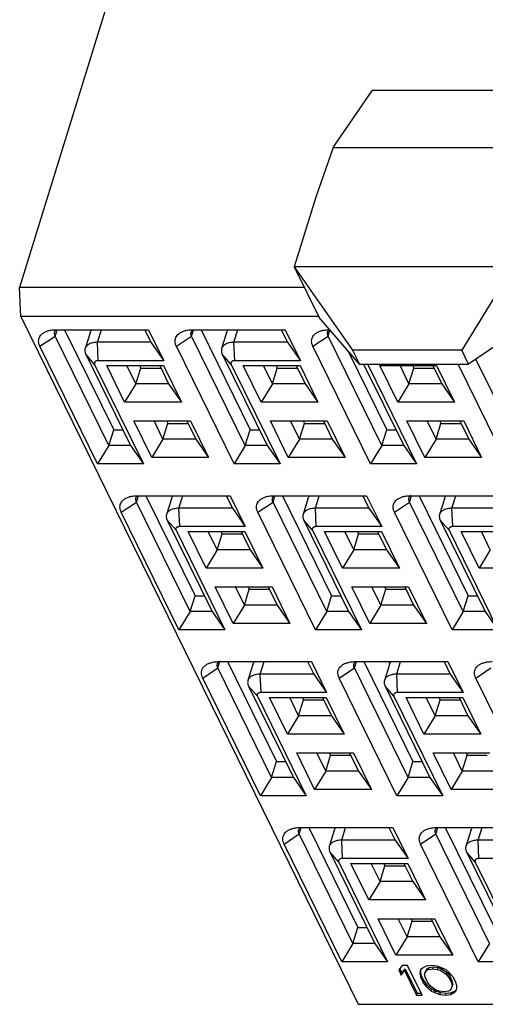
# Model space of a CAD drawing. Extents: x 0 to 420, y 0 to 297.
# Tile 6 of 10: x 277 to 285, y 203 to 219. Entities that reach past the tile are written whole.
import ezdxf

# ---------------------------------------------------------------- set-up
doc = ezdxf.new("R2010")
doc.units = 0
doc.header["$LTSCALE"] = 23.1
doc.layers.get('0').update_dxf_attribs({"linetype": 'CONTINUOUS'})

msp = doc.modelspace()

# ---------------------------------------------------------------- linework, layer by layer
at = {"color": 7, "linetype": 'CONTINUOUS'}
for p, q in [((283.477, 236.446), (276.808, 214.865)), ((282.095, 217.225), (282.761, 218.189)), ((282.761, 218.189), (286.266, 218.189)), ((282.095, 217.225), (281.801, 216.387)), ((282.095, 217.225), (285.71, 217.225)), ((281.801, 216.387), (281.438, 215.212)), ((281.438, 215.212), (281.858, 214.358)), ((281.438, 215.212), (282.422, 213.808)), ((285.123, 215.212), (281.438, 215.212)), ((285.123, 215.212), (284.265, 213.808)), ((276.83, 214.373), (276.808, 214.865)), ((281.609, 214.865), (276.808, 214.865)), ((276.83, 214.373), (282.519, 202.78)), ((281.85, 214.373), (276.83, 214.373)), ((282.537, 213.574), (281.858, 214.358)), ((285.542, 214.358), (284.379, 213.574)), ((277.406, 214.045), (277.439, 214.153)), ((277.427, 214.153), (278.983, 214.153)), ((277.566, 214.153), (278.394, 212.465)), ((278.121, 213.94), (278.186, 214.153)), ((278.919, 214.153), (279.023, 213.94)), ((278.983, 214.153), (279.24, 213.63)), ((279.708, 214.045), (279.741, 214.153)), ((279.729, 214.153), (281.286, 214.153)), ((279.868, 214.153), (280.696, 212.465)), ((280.423, 213.94), (280.489, 214.153)), ((281.221, 214.153), (281.326, 213.94)), ((281.286, 214.153), (281.542, 213.63)), ((282.011, 214.045), (282.042, 214.145)), ((282.032, 214.153), (282.036, 214.153)), ((277.15, 213.873), (277.406, 214.045)), ((278.311, 212.199), (277.406, 214.045)), ((277.995, 214.101), (277.912, 213.835)), ((279.452, 213.873), (279.708, 214.045)), ((280.614, 212.199), (279.708, 214.045)), ((280.297, 214.101), (280.215, 213.835)), ((281.755, 213.873), (282.011, 214.045)), ((282.917, 212.199), (282.011, 214.045)), ((278.123, 211.89), (277.15, 213.873)), ((278.134, 213.63), (278.121, 213.94)), ((279.023, 213.94), (278.121, 213.94)), ((279.023, 213.94), (279.24, 213.63)), ((280.425, 211.89), (279.452, 213.873)), ((280.437, 213.63), (280.423, 213.94)), ((281.326, 213.94), (280.423, 213.94)), ((281.326, 213.94), (281.542, 213.63)), ((282.728, 211.89), (281.755, 213.873)), ((282.422, 213.808), (282.537, 213.574)), ((284.265, 213.808), (282.422, 213.808)), ((284.379, 213.574), (284.265, 213.808)), ((277.923, 213.741), (278.68, 212.199)), ((278.073, 213.568), (277.923, 213.741)), ((279.24, 213.63), (278.134, 213.63)), ((280.226, 213.741), (280.983, 212.199)), ((280.375, 213.568), (280.226, 213.741)), ((281.542, 213.63), (280.437, 213.63)), ((282.348, 213.792), (282.999, 212.465)), ((285.219, 212.199), (284.503, 213.658)), ((278.073, 213.568), (278.896, 211.89)), ((278.579, 212.931), (278.277, 213.547)), ((278.277, 213.547), (279.235, 213.547)), ((278.768, 213.24), (278.617, 213.547)), ((278.768, 213.24), (278.85, 213.507)), ((278.83, 213.547), (278.85, 213.507)), ((278.85, 213.507), (279.19, 213.507)), ((279.17, 213.547), (279.32, 213.24)), ((279.235, 213.547), (279.537, 212.931)), ((280.375, 213.568), (281.199, 211.89)), ((280.882, 212.931), (280.58, 213.547)), ((280.58, 213.547), (281.537, 213.547)), ((281.07, 213.24), (280.92, 213.547)), ((281.07, 213.24), (281.153, 213.507)), ((281.133, 213.547), (281.153, 213.507)), ((281.153, 213.507), (281.492, 213.507)), ((281.473, 213.547), (281.623, 213.24)), ((281.537, 213.547), (281.839, 212.931)), ((282.537, 213.574), (284.379, 213.574)), ((282.61, 213.574), (283.285, 212.199)), ((282.678, 213.568), (282.673, 213.574)), ((282.678, 213.568), (283.502, 211.89)), ((283.184, 212.931), (282.882, 213.547)), ((282.882, 213.547), (283.84, 213.547)), ((283.373, 213.24), (283.223, 213.547)), ((283.373, 213.24), (283.455, 213.507)), ((283.436, 213.547), (283.455, 213.507)), ((283.455, 213.507), (283.795, 213.507)), ((283.775, 213.547), (283.926, 213.24)), ((283.84, 213.547), (284.142, 212.931)), ((285.031, 211.89), (284.204, 213.574)), ((278.768, 213.24), (278.579, 212.931)), ((279.32, 213.24), (278.768, 213.24)), ((279.32, 213.24), (279.537, 212.931)), ((281.07, 213.24), (280.882, 212.931)), ((281.623, 213.24), (281.07, 213.24)), ((281.623, 213.24), (281.839, 212.931)), ((283.373, 213.24), (283.184, 212.931)), ((283.926, 213.24), (283.373, 213.24)), ((283.926, 213.24), (284.142, 212.931)), ((279.537, 212.931), (278.579, 212.931)), ((281.839, 212.931), (280.882, 212.931)), ((284.142, 212.931), (283.184, 212.931)), ((278.311, 212.199), (278.394, 212.465)), ((278.394, 212.465), (278.549, 212.465)), ((279.036, 211.999), (278.734, 212.614)), ((278.734, 212.614), (279.692, 212.614)), ((279.225, 212.308), (279.075, 212.614)), ((279.225, 212.308), (279.308, 212.574)), ((279.288, 212.614), (279.308, 212.574)), ((279.308, 212.574), (279.647, 212.574)), ((279.628, 212.614), (279.778, 212.308)), ((279.692, 212.614), (279.994, 211.999)), ((280.614, 212.199), (280.696, 212.465)), ((280.696, 212.465), (280.852, 212.465)), ((281.339, 211.999), (281.037, 212.614)), ((281.037, 212.614), (281.995, 212.614)), ((281.528, 212.308), (281.378, 212.614)), ((281.528, 212.308), (281.61, 212.574)), ((281.591, 212.614), (281.61, 212.574)), ((281.61, 212.574), (281.95, 212.574)), ((281.93, 212.614), (282.08, 212.308)), ((281.995, 212.614), (282.297, 211.999)), ((282.917, 212.199), (282.999, 212.465)), ((282.999, 212.465), (283.155, 212.465)), ((283.642, 211.999), (283.34, 212.614)), ((283.34, 212.614), (284.298, 212.614)), ((283.831, 212.308), (283.68, 212.614)), ((283.831, 212.308), (283.913, 212.574)), ((283.893, 212.614), (283.913, 212.574)), ((283.913, 212.574), (284.252, 212.574)), ((284.233, 212.614), (284.383, 212.308)), ((284.298, 212.614), (284.6, 211.999)), ((279.225, 212.308), (279.036, 211.999)), ((279.778, 212.308), (279.225, 212.308)), ((279.778, 212.308), (279.994, 211.999)), ((281.528, 212.308), (281.339, 211.999)), ((282.08, 212.308), (281.528, 212.308)), ((282.08, 212.308), (282.297, 211.999)), ((283.831, 212.308), (283.642, 211.999)), ((284.383, 212.308), (283.831, 212.308)), ((284.383, 212.308), (284.6, 211.999)), ((278.311, 212.199), (278.123, 211.89)), ((278.68, 212.199), (278.311, 212.199)), ((278.68, 212.199), (278.896, 211.89)), ((280.614, 212.199), (280.425, 211.89)), ((280.983, 212.199), (280.614, 212.199)), ((280.983, 212.199), (281.199, 211.89)), ((282.917, 212.199), (282.728, 211.89)), ((283.285, 212.199), (282.917, 212.199)), ((283.285, 212.199), (283.502, 211.89)), ((279.994, 211.999), (279.036, 211.999)), ((282.297, 211.999), (281.339, 211.999)), ((284.6, 211.999), (283.642, 211.999)), ((278.896, 211.89), (278.123, 211.89)), ((281.199, 211.89), (280.425, 211.89)), ((283.502, 211.89), (282.728, 211.89)), ((278.778, 211.248), (278.811, 211.355)), ((278.8, 211.355), (280.356, 211.355)), ((278.938, 211.355), (279.766, 209.668)), ((279.367, 211.304), (279.285, 211.038)), ((279.493, 211.142), (279.559, 211.355)), ((280.291, 211.355), (280.396, 211.142)), ((280.356, 211.355), (280.612, 210.833)), ((281.081, 211.248), (281.114, 211.355)), ((281.102, 211.355), (282.659, 211.355)), ((281.241, 211.355), (282.069, 209.668)), ((281.67, 211.304), (281.588, 211.038)), ((281.796, 211.142), (281.862, 211.355)), ((282.594, 211.355), (282.699, 211.142)), ((282.659, 211.355), (282.915, 210.833)), ((283.383, 211.248), (283.417, 211.355)), ((283.405, 211.355), (284.961, 211.355)), ((283.544, 211.355), (284.372, 209.668)), ((283.973, 211.304), (283.89, 211.038)), ((284.099, 211.142), (284.164, 211.355)), ((278.522, 211.076), (278.778, 211.248)), ((279.684, 209.402), (278.778, 211.248)), ((279.507, 210.833), (279.493, 211.142)), ((280.396, 211.142), (279.493, 211.142)), ((280.396, 211.142), (280.612, 210.833)), ((280.825, 211.076), (281.081, 211.248)), ((281.987, 209.402), (281.081, 211.248)), ((281.81, 210.833), (281.796, 211.142)), ((282.699, 211.142), (281.796, 211.142)), ((282.699, 211.142), (282.915, 210.833)), ((283.128, 211.076), (283.383, 211.248)), ((284.289, 209.402), (283.383, 211.248)), ((284.112, 210.833), (284.099, 211.142)), ((285.001, 211.142), (284.099, 211.142)), ((279.495, 209.093), (278.522, 211.076)), ((281.798, 209.093), (280.825, 211.076)), ((284.101, 209.093), (283.128, 211.076)), ((279.445, 210.771), (279.296, 210.943)), ((279.296, 210.943), (280.053, 209.402)), ((280.612, 210.833), (279.507, 210.833)), ((281.748, 210.771), (281.599, 210.943)), ((281.599, 210.943), (282.355, 209.402)), ((282.915, 210.833), (281.81, 210.833)), ((284.051, 210.771), (283.901, 210.943)), ((283.901, 210.943), (284.658, 209.402)), ((285.218, 210.833), (284.112, 210.833)), ((279.445, 210.771), (280.269, 209.093)), ((279.952, 210.134), (279.65, 210.749)), ((279.65, 210.749), (280.607, 210.749)), ((280.14, 210.443), (279.99, 210.749)), ((280.14, 210.443), (280.223, 210.709)), ((280.203, 210.749), (280.223, 210.709)), ((280.223, 210.709), (280.562, 210.709)), ((280.543, 210.749), (280.693, 210.443)), ((280.607, 210.749), (280.909, 210.134)), ((281.748, 210.771), (282.572, 209.093)), ((282.254, 210.134), (281.952, 210.749)), ((281.952, 210.749), (282.91, 210.749)), ((282.443, 210.443), (282.293, 210.749)), ((282.443, 210.443), (282.525, 210.709)), ((282.506, 210.749), (282.525, 210.709)), ((282.525, 210.709), (282.865, 210.709)), ((282.845, 210.749), (282.996, 210.443)), ((282.91, 210.749), (283.212, 210.134)), ((284.051, 210.771), (284.874, 209.093)), ((284.557, 210.134), (284.255, 210.749)), ((284.255, 210.749), (285.213, 210.749)), ((284.746, 210.443), (284.595, 210.749)), ((280.14, 210.443), (279.952, 210.134)), ((280.693, 210.443), (280.14, 210.443)), ((280.693, 210.443), (280.909, 210.134)), ((282.443, 210.443), (282.254, 210.134)), ((282.996, 210.443), (282.443, 210.443)), ((282.996, 210.443), (283.212, 210.134)), ((284.746, 210.443), (284.557, 210.134)), ((280.909, 210.134), (279.952, 210.134)), ((283.212, 210.134), (282.254, 210.134)), ((285.515, 210.134), (284.557, 210.134)), ((280.409, 209.201), (280.107, 209.817)), ((280.107, 209.817), (281.065, 209.817)), ((280.598, 209.511), (280.448, 209.817)), ((280.661, 209.817), (280.68, 209.777)), ((281, 209.817), (281.151, 209.511)), ((281.065, 209.817), (281.367, 209.201)), ((282.712, 209.201), (282.41, 209.817)), ((282.41, 209.817), (283.368, 209.817)), ((282.901, 209.511), (282.75, 209.817)), ((282.963, 209.817), (282.983, 209.777)), ((283.303, 209.817), (283.453, 209.511)), ((283.368, 209.817), (283.67, 209.201)), ((279.684, 209.402), (279.766, 209.668)), ((279.766, 209.668), (279.922, 209.668)), ((280.598, 209.511), (280.68, 209.777)), ((280.68, 209.777), (281.02, 209.777)), ((281.987, 209.402), (282.069, 209.668)), ((282.069, 209.668), (282.225, 209.668)), ((282.901, 209.511), (282.983, 209.777)), ((282.983, 209.777), (283.322, 209.777)), ((284.289, 209.402), (284.372, 209.668)), ((284.372, 209.668), (284.527, 209.668)), ((280.598, 209.511), (280.409, 209.201)), ((281.151, 209.511), (280.598, 209.511)), ((281.151, 209.511), (281.367, 209.201)), ((282.901, 209.511), (282.712, 209.201)), ((283.453, 209.511), (282.901, 209.511)), ((283.453, 209.511), (283.67, 209.201)), ((279.684, 209.402), (279.495, 209.093)), ((280.053, 209.402), (279.684, 209.402)), ((280.053, 209.402), (280.269, 209.093)), ((281.987, 209.402), (281.798, 209.093)), ((282.355, 209.402), (281.987, 209.402)), ((282.355, 209.402), (282.572, 209.093)), ((284.289, 209.402), (284.101, 209.093)), ((284.658, 209.402), (284.289, 209.402)), ((284.658, 209.402), (284.874, 209.093)), ((281.367, 209.201), (280.409, 209.201)), ((283.67, 209.201), (282.712, 209.201)), ((280.269, 209.093), (279.495, 209.093)), ((282.572, 209.093), (281.798, 209.093)), ((284.874, 209.093), (284.101, 209.093)), ((280.151, 208.451), (280.184, 208.558)), ((280.172, 208.558), (281.729, 208.558)), ((280.311, 208.558), (281.139, 206.871)), ((280.74, 208.507), (280.658, 208.241)), ((280.866, 208.345), (280.932, 208.558)), ((281.664, 208.558), (281.769, 208.345)), ((281.729, 208.558), (281.985, 208.036)), ((282.454, 208.451), (282.487, 208.558)), ((282.475, 208.558), (284.031, 208.558)), ((282.614, 208.558), (283.442, 206.871)), ((283.043, 208.507), (282.96, 208.241)), ((283.169, 208.345), (283.234, 208.558)), ((283.967, 208.558), (284.071, 208.345)), ((284.031, 208.558), (284.288, 208.036)), ((279.895, 208.278), (280.151, 208.451)), ((281.057, 206.605), (280.151, 208.451)), ((280.88, 208.036), (280.866, 208.345)), ((281.769, 208.345), (280.866, 208.345)), ((281.769, 208.345), (281.985, 208.036)), ((282.198, 208.278), (282.454, 208.451)), ((283.36, 206.605), (282.454, 208.451)), ((283.182, 208.036), (283.169, 208.345)), ((284.071, 208.345), (283.169, 208.345)), ((284.071, 208.345), (284.288, 208.036)), ((284.5, 208.278), (284.756, 208.451)), ((280.868, 206.295), (279.895, 208.278)), ((283.171, 206.295), (282.198, 208.278)), ((285.473, 206.295), (284.5, 208.278)), ((280.818, 207.974), (280.669, 208.146)), ((280.669, 208.146), (281.425, 206.605)), ((281.985, 208.036), (280.88, 208.036)), ((283.121, 207.974), (282.971, 208.146)), ((282.971, 208.146), (283.728, 206.605)), ((284.288, 208.036), (283.182, 208.036)), ((280.818, 207.974), (281.642, 206.295)), ((281.324, 207.337), (281.022, 207.952)), ((281.022, 207.952), (281.98, 207.952)), ((281.513, 207.646), (281.363, 207.952)), ((281.513, 207.646), (281.595, 207.912)), ((281.576, 207.952), (281.595, 207.912)), ((281.595, 207.912), (281.935, 207.912)), ((281.915, 207.952), (282.066, 207.646)), ((281.98, 207.952), (282.282, 207.337)), ((283.121, 207.974), (283.944, 206.295)), ((283.627, 207.337), (283.325, 207.952)), ((283.325, 207.952), (284.283, 207.952)), ((283.816, 207.646), (283.665, 207.952)), ((283.816, 207.646), (283.898, 207.912)), ((283.878, 207.952), (283.898, 207.912)), ((283.898, 207.912), (284.238, 207.912)), ((284.218, 207.952), (284.368, 207.646)), ((284.283, 207.952), (284.585, 207.337)), ((281.513, 207.646), (281.324, 207.337)), ((282.066, 207.646), (281.513, 207.646)), ((282.066, 207.646), (282.282, 207.337)), ((283.816, 207.646), (283.627, 207.337)), ((284.368, 207.646), (283.816, 207.646)), ((284.368, 207.646), (284.585, 207.337)), ((282.282, 207.337), (281.324, 207.337)), ((284.585, 207.337), (283.627, 207.337)), ((281.782, 206.404), (281.48, 207.02)), ((281.48, 207.02), (282.438, 207.02)), ((281.971, 206.713), (281.82, 207.02)), ((282.033, 207.02), (282.053, 206.98)), ((282.373, 207.02), (282.523, 206.713)), ((282.438, 207.02), (282.74, 206.404)), ((284.084, 206.404), (283.782, 207.02)), ((283.782, 207.02), (284.74, 207.02)), ((284.273, 206.713), (284.123, 207.02)), ((284.336, 207.02), (284.356, 206.98)), ((281.057, 206.605), (281.139, 206.871)), ((281.139, 206.871), (281.295, 206.871)), ((281.971, 206.713), (282.053, 206.98)), ((282.053, 206.98), (282.393, 206.98)), ((283.36, 206.605), (283.442, 206.871)), ((283.442, 206.871), (283.597, 206.871)), ((284.273, 206.713), (284.356, 206.98)), ((284.356, 206.98), (284.695, 206.98)), ((281.971, 206.713), (281.782, 206.404)), ((282.523, 206.713), (281.971, 206.713)), ((282.523, 206.713), (282.74, 206.404)), ((284.273, 206.713), (284.084, 206.404)), ((284.826, 206.713), (284.273, 206.713)), ((281.057, 206.605), (280.868, 206.295)), ((281.425, 206.605), (281.057, 206.605)), ((281.425, 206.605), (281.642, 206.295)), ((283.36, 206.605), (283.171, 206.295)), ((283.728, 206.605), (283.36, 206.605)), ((283.728, 206.605), (283.944, 206.295)), ((282.74, 206.404), (281.782, 206.404)), ((285.042, 206.404), (284.084, 206.404)), ((281.642, 206.295), (280.868, 206.295)), ((283.944, 206.295), (283.171, 206.295)), ((281.524, 205.653), (281.557, 205.761)), ((281.545, 205.761), (283.101, 205.761)), ((281.684, 205.761), (282.512, 204.074)), ((282.113, 205.71), (282.03, 205.443)), ((282.239, 205.548), (282.304, 205.761)), ((283.037, 205.761), (283.141, 205.548)), ((283.101, 205.761), (283.358, 205.239)), ((283.826, 205.653), (283.859, 205.761)), ((283.848, 205.761), (285.404, 205.761)), ((283.987, 205.761), (284.814, 204.074)), ((284.415, 205.71), (284.333, 205.443)), ((284.541, 205.548), (284.607, 205.761)), ((281.268, 205.481), (281.524, 205.653)), ((282.43, 203.807), (281.524, 205.653)), ((283.141, 205.548), (282.239, 205.548)), ((282.252, 205.239), (282.239, 205.548)), ((283.141, 205.548), (283.358, 205.239)), ((283.57, 205.481), (283.826, 205.653)), ((284.732, 203.807), (283.826, 205.653)), ((285.444, 205.548), (284.541, 205.548)), ((284.555, 205.239), (284.541, 205.548)), ((282.241, 203.498), (281.268, 205.481)), ((282.191, 205.177), (282.041, 205.349)), ((282.041, 205.349), (282.798, 203.807)), ((284.543, 203.498), (283.57, 205.481)), ((284.493, 205.177), (284.344, 205.349)), ((284.344, 205.349), (285.101, 203.807)), ((282.191, 205.177), (283.014, 203.498)), ((283.358, 205.239), (282.252, 205.239)), ((284.493, 205.177), (285.317, 203.498)), ((285.66, 205.239), (284.555, 205.239)), ((282.697, 204.539), (282.395, 205.155)), ((282.395, 205.155), (283.353, 205.155)), ((282.886, 204.848), (282.735, 205.155)), ((282.886, 204.848), (282.968, 205.115)), ((282.948, 205.155), (282.968, 205.115)), ((282.968, 205.115), (283.308, 205.115)), ((283.288, 205.155), (283.438, 204.848)), ((283.353, 205.155), (283.655, 204.539)), ((282.886, 204.848), (282.697, 204.539)), ((283.438, 204.848), (282.886, 204.848)), ((283.438, 204.848), (283.655, 204.539)), ((283.655, 204.539), (282.697, 204.539)), ((283.154, 203.607), (282.852, 204.222)), ((282.852, 204.222), (283.81, 204.222)), ((283.343, 203.916), (283.193, 204.222)), ((283.343, 203.916), (283.426, 204.182)), ((283.406, 204.222), (283.426, 204.182)), ((283.426, 204.182), (283.765, 204.182)), ((283.746, 204.222), (283.896, 203.916)), ((283.81, 204.222), (284.112, 203.607)), ((282.43, 203.807), (282.512, 204.074)), ((282.512, 204.074), (282.667, 204.074)), ((283.343, 203.916), (283.154, 203.607)), ((283.896, 203.916), (283.343, 203.916)), ((283.896, 203.916), (284.112, 203.607)), ((282.43, 203.807), (282.241, 203.498)), ((282.798, 203.807), (282.43, 203.807)), ((282.798, 203.807), (283.014, 203.498)), ((284.732, 203.807), (284.543, 203.498)), ((284.112, 203.607), (283.154, 203.607)), ((283.014, 203.498), (282.241, 203.498)), ((283.258, 203.433), (283.203, 203.359)), ((283.203, 203.359), (283.244, 203.274)), ((283.218, 203.379), (283.254, 203.306)), ((283.244, 203.274), (283.3, 203.348)), ((283.254, 203.306), (283.31, 203.38)), ((283.35, 203.433), (283.258, 203.433)), ((283.3, 203.348), (283.31, 203.38)), ((283.3, 203.348), (283.502, 202.936)), ((283.31, 203.38), (283.512, 202.967)), ((283.594, 202.936), (283.35, 203.433)), ((283.571, 203.359), (283.561, 203.317)), ((283.561, 203.317), (283.571, 203.348)), ((283.601, 203.391), (283.571, 203.359)), ((283.574, 203.362), (283.571, 203.348)), ((283.571, 203.348), (283.571, 203.316)), ((283.663, 203.422), (283.601, 203.391)), ((283.638, 203.285), (283.668, 203.348)), ((283.648, 203.316), (283.678, 203.38)), ((283.75, 203.433), (283.663, 203.422)), ((283.668, 203.348), (283.678, 203.38)), ((283.668, 203.348), (283.704, 203.369)), ((283.678, 203.38), (283.714, 203.401)), ((283.704, 203.369), (283.714, 203.401)), ((283.704, 203.369), (283.776, 203.38)), ((283.714, 203.401), (283.785, 203.411)), ((283.847, 203.422), (283.75, 203.433)), ((283.776, 203.38), (283.785, 203.411)), ((283.776, 203.38), (283.857, 203.369)), ((283.785, 203.411), (283.867, 203.401)), ((283.939, 203.391), (283.847, 203.422)), ((283.857, 203.369), (283.867, 203.401)), ((283.857, 203.369), (283.914, 203.348)), ((283.867, 203.401), (283.924, 203.38)), ((283.914, 203.348), (283.924, 203.38)), ((283.914, 203.348), (284.006, 203.285)), ((283.924, 203.38), (284.016, 203.316)), ((284.001, 203.359), (283.939, 203.391)), ((284.052, 203.317), (284.001, 203.359)), ((285.317, 203.498), (284.543, 203.498)), ((283.244, 203.274), (283.254, 203.306)), ((283.561, 203.317), (283.561, 203.285)), ((283.561, 203.285), (283.571, 203.316)), ((283.561, 203.285), (283.572, 203.232)), ((283.571, 203.316), (283.582, 203.263)), ((283.572, 203.232), (283.582, 203.263)), ((283.572, 203.232), (283.619, 203.137)), ((283.582, 203.263), (283.628, 203.168)), ((283.638, 203.285), (283.648, 203.316)), ((283.654, 203.221), (283.638, 203.285)), ((283.69, 203.147), (283.654, 203.221)), ((284.006, 203.285), (284.016, 203.316)), ((284.006, 203.285), (284.053, 203.221)), ((284.016, 203.316), (284.063, 203.253)), ((284.083, 203.285), (284.052, 203.317)), ((284.053, 203.221), (284.063, 203.253)), ((284.053, 203.221), (284.089, 203.147)), ((284.063, 203.253), (284.099, 203.179)), ((284.125, 203.232), (284.083, 203.285)), ((284.089, 203.147), (284.099, 203.179)), ((284.099, 203.179), (284.115, 203.115)), ((284.171, 203.137), (284.125, 203.232)), ((283.619, 203.137), (283.628, 203.168)), ((283.619, 203.137), (283.66, 203.084)), ((283.628, 203.168), (283.67, 203.115)), ((283.66, 203.084), (283.67, 203.115)), ((283.66, 203.084), (283.691, 203.052)), ((283.67, 203.115), (283.701, 203.083)), ((283.737, 203.084), (283.69, 203.147)), ((283.691, 203.052), (283.701, 203.083)), ((283.691, 203.052), (283.742, 203.01)), ((283.701, 203.083), (283.752, 203.041)), ((283.829, 203.02), (283.737, 203.084)), ((283.742, 203.01), (283.752, 203.041)), ((283.742, 203.01), (283.804, 202.978)), ((283.752, 203.041), (283.814, 203.009)), ((283.804, 202.978), (283.814, 203.009)), ((283.814, 203.009), (283.906, 202.978)), ((283.886, 202.999), (283.829, 203.02)), ((284.075, 203.02), (284.039, 202.999)), ((284.105, 203.084), (284.075, 203.02)), ((284.089, 203.147), (284.105, 203.084)), ((284.09, 202.978), (284.151, 203.009)), ((284.105, 203.084), (284.115, 203.115)), ((284.142, 202.978), (284.172, 203.01)), ((284.142, 202.978), (284.151, 203.009)), ((284.151, 203.009), (284.179, 203.038)), ((284.182, 203.084), (284.171, 203.137)), ((284.172, 203.01), (284.182, 203.052)), ((284.182, 203.052), (284.182, 203.084)), ((283.502, 202.936), (283.512, 202.967)), ((283.502, 202.936), (283.594, 202.936)), ((283.512, 202.967), (283.579, 202.967)), ((283.804, 202.978), (283.896, 202.946)), ((283.968, 202.989), (283.886, 202.999)), ((283.896, 202.946), (283.906, 202.978)), ((283.896, 202.946), (283.994, 202.936)), ((283.906, 202.978), (284.003, 202.967)), ((284.039, 202.999), (283.968, 202.989)), ((283.994, 202.936), (284.003, 202.967)), ((283.994, 202.936), (284.081, 202.946)), ((284.003, 202.967), (284.09, 202.978)), ((284.081, 202.946), (284.09, 202.978)), ((284.081, 202.946), (284.142, 202.978)), ((282.519, 202.78), (285.237, 202.78))]:
    msp.add_line(p, q, dxfattribs=at)
for centre in [(277.492, 214.073), (279.794, 214.073), (282.097, 214.073), (278.864, 211.276), (281.167, 211.276), (283.47, 211.276), (280.237, 208.478), (282.54, 208.478), (281.61, 205.681), (283.912, 205.681)]:
    msp.add_arc(centre, 0.104, 129.9109, 130.8866, dxfattribs=at)
for points, knots in [([(277.15, 213.873), (277.143, 213.887), (277.132, 213.915), (277.126, 213.959), (277.131, 214.001), (277.148, 214.04), (277.175, 214.074), (277.212, 214.103), (277.258, 214.125), (277.292, 214.136), (277.309, 214.14)], [0, 0, 0, 0, 0.128285, 0.246477, 0.358631, 0.470091, 0.586364, 0.711891, 0.849419, 1, 1, 1, 1]), ([(277.309, 214.14), (277.319, 214.142), (277.357, 214.15), (277.397, 214.153), (277.427, 214.153)], [0, 0, 0, 0, 0.237804, 1, 1, 1, 1]), ([(277.398, 214.113), (277.4, 214.12), (277.407, 214.135), (277.417, 214.146), (277.423, 214.151)], [0, 0, 0, 0, 0.486303, 1, 1, 1, 1]), ([(277.995, 214.101), (277.998, 214.111), (278.007, 214.13), (278.02, 214.146), (278.028, 214.153)], [0, 0, 0, 0, 0.487408, 1, 1, 1, 1]), ([(279.452, 213.873), (279.445, 213.887), (279.434, 213.915), (279.428, 213.959), (279.433, 214.001), (279.45, 214.04), (279.478, 214.074), (279.515, 214.103), (279.56, 214.125), (279.594, 214.136), (279.612, 214.14)], [0, 0, 0, 0, 0.128285, 0.246477, 0.358631, 0.470091, 0.586364, 0.711891, 0.849419, 1, 1, 1, 1]), ([(279.612, 214.14), (279.621, 214.142), (279.66, 214.15), (279.699, 214.153), (279.729, 214.153)], [0, 0, 0, 0, 0.237804, 1, 1, 1, 1]), ([(279.7, 214.113), (279.702, 214.12), (279.709, 214.135), (279.72, 214.146), (279.726, 214.151)], [0, 0, 0, 0, 0.486303, 1, 1, 1, 1]), ([(280.297, 214.101), (280.3, 214.111), (280.309, 214.13), (280.323, 214.146), (280.331, 214.153)], [0, 0, 0, 0, 0.487408, 1, 1, 1, 1]), ([(281.755, 213.873), (281.748, 213.887), (281.737, 213.915), (281.731, 213.959), (281.736, 214.001), (281.753, 214.04), (281.78, 214.074), (281.817, 214.103), (281.863, 214.125), (281.897, 214.136), (281.915, 214.14)], [0, 0, 0, 0, 0.128285, 0.246477, 0.358631, 0.470091, 0.586364, 0.711891, 0.849419, 1, 1, 1, 1]), ([(281.915, 214.14), (281.924, 214.142), (281.963, 214.15), (282.002, 214.153), (282.032, 214.153)], [0, 0, 0, 0, 0.237804, 1, 1, 1, 1]), ([(282.003, 214.113), (282.005, 214.12), (282.012, 214.135), (282.023, 214.146), (282.029, 214.151)], [0, 0, 0, 0, 0.486303, 1, 1, 1, 1]), ([(277.406, 214.045), (277.4, 214.056), (277.394, 214.074), (277.394, 214.097), (277.396, 214.108), (277.398, 214.113)], [0, 0, 0, 0, 0.524624, 0.765859, 1, 1, 1, 1]), ([(279.708, 214.045), (279.703, 214.056), (279.697, 214.074), (279.697, 214.097), (279.699, 214.108), (279.7, 214.113)], [0, 0, 0, 0, 0.524624, 0.765859, 1, 1, 1, 1]), ([(282.011, 214.045), (282.005, 214.056), (282, 214.074), (281.999, 214.097), (282.001, 214.108), (282.003, 214.113)], [0, 0, 0, 0, 0.524624, 0.765859, 1, 1, 1, 1]), ([(277.912, 213.835), (277.91, 213.828), (277.907, 213.813), (277.908, 213.789), (277.913, 213.764), (277.92, 213.749), (277.923, 213.741)], [0, 0, 0, 0, 0.233696, 0.474473, 0.728411, 1, 1, 1, 1]), ([(278.121, 213.94), (278.095, 213.94), (278.048, 213.936), (277.993, 213.918), (277.958, 213.897), (277.937, 213.879), (277.922, 213.858), (277.915, 213.843), (277.912, 213.835)], [0, 0, 0, 0, 0.303136, 0.568677, 0.687088, 0.79692, 0.900234, 1, 1, 1, 1]), ([(280.215, 213.835), (280.213, 213.828), (280.21, 213.813), (280.21, 213.789), (280.216, 213.764), (280.222, 213.749), (280.226, 213.741)], [0, 0, 0, 0, 0.233696, 0.474473, 0.728411, 1, 1, 1, 1]), ([(280.423, 213.94), (280.398, 213.94), (280.351, 213.936), (280.296, 213.918), (280.261, 213.897), (280.24, 213.879), (280.224, 213.858), (280.217, 213.843), (280.215, 213.835)], [0, 0, 0, 0, 0.303136, 0.568677, 0.687088, 0.79692, 0.900234, 1, 1, 1, 1]), ([(278.134, 213.63), (278.123, 213.63), (278.107, 213.629), (278.089, 213.621), (278.078, 213.613), (278.071, 213.603), (278.067, 213.592), (278.068, 213.58), (278.071, 213.572), (278.073, 213.568)], [0, 0, 0, 0, 0.308853, 0.441708, 0.560274, 0.668318, 0.772532, 0.880894, 1, 1, 1, 1]), ([(280.437, 213.63), (280.426, 213.63), (280.41, 213.629), (280.391, 213.621), (280.381, 213.613), (280.373, 213.603), (280.37, 213.592), (280.371, 213.58), (280.374, 213.572), (280.375, 213.568)], [0, 0, 0, 0, 0.308853, 0.441708, 0.560274, 0.668318, 0.772532, 0.880894, 1, 1, 1, 1]), ([(282.676, 213.574), (282.676, 213.574), (282.676, 213.572), (282.677, 213.57), (282.678, 213.568)], [0, 0, 0, 0, 0.244848, 1, 1, 1, 1]), ([(278.522, 211.076), (278.515, 211.09), (278.504, 211.118), (278.498, 211.162), (278.504, 211.204), (278.52, 211.243), (278.548, 211.277), (278.585, 211.305), (278.63, 211.328), (278.664, 211.338), (278.682, 211.343)], [0, 0, 0, 0, 0.128285, 0.246477, 0.358631, 0.470091, 0.586364, 0.711891, 0.849419, 1, 1, 1, 1]), ([(278.682, 211.343), (278.691, 211.345), (278.73, 211.352), (278.769, 211.355), (278.8, 211.355)], [0, 0, 0, 0, 0.237804, 1, 1, 1, 1]), ([(278.778, 211.248), (278.773, 211.259), (278.767, 211.276), (278.767, 211.3), (278.769, 211.311), (278.77, 211.316)], [0, 0, 0, 0, 0.524624, 0.765859, 1, 1, 1, 1]), ([(278.77, 211.316), (278.773, 211.323), (278.779, 211.337), (278.79, 211.349), (278.796, 211.354)], [0, 0, 0, 0, 0.486303, 1, 1, 1, 1]), ([(279.367, 211.304), (279.37, 211.314), (279.379, 211.333), (279.393, 211.348), (279.401, 211.355)], [0, 0, 0, 0, 0.487408, 1, 1, 1, 1]), ([(280.825, 211.076), (280.818, 211.09), (280.807, 211.118), (280.801, 211.162), (280.806, 211.204), (280.823, 211.243), (280.85, 211.277), (280.887, 211.305), (280.933, 211.328), (280.967, 211.338), (280.985, 211.343)], [0, 0, 0, 0, 0.128285, 0.246477, 0.358631, 0.470091, 0.586364, 0.711891, 0.849419, 1, 1, 1, 1]), ([(280.985, 211.343), (280.994, 211.345), (281.033, 211.352), (281.072, 211.355), (281.102, 211.355)], [0, 0, 0, 0, 0.237804, 1, 1, 1, 1]), ([(281.081, 211.248), (281.075, 211.259), (281.07, 211.276), (281.069, 211.3), (281.071, 211.311), (281.073, 211.316)], [0, 0, 0, 0, 0.524624, 0.765859, 1, 1, 1, 1]), ([(281.073, 211.316), (281.075, 211.323), (281.082, 211.337), (281.093, 211.349), (281.099, 211.354)], [0, 0, 0, 0, 0.486303, 1, 1, 1, 1]), ([(281.67, 211.304), (281.673, 211.314), (281.682, 211.333), (281.696, 211.348), (281.704, 211.355)], [0, 0, 0, 0, 0.487408, 1, 1, 1, 1]), ([(283.128, 211.076), (283.121, 211.09), (283.11, 211.118), (283.104, 211.162), (283.109, 211.204), (283.126, 211.243), (283.153, 211.277), (283.19, 211.305), (283.236, 211.328), (283.27, 211.338), (283.287, 211.343)], [0, 0, 0, 0, 0.128285, 0.246477, 0.358631, 0.470091, 0.586364, 0.711891, 0.849419, 1, 1, 1, 1]), ([(283.287, 211.343), (283.297, 211.345), (283.335, 211.352), (283.375, 211.355), (283.405, 211.355)], [0, 0, 0, 0, 0.237804, 1, 1, 1, 1]), ([(283.383, 211.248), (283.378, 211.259), (283.372, 211.276), (283.372, 211.3), (283.374, 211.311), (283.376, 211.316)], [0, 0, 0, 0, 0.524624, 0.765859, 1, 1, 1, 1]), ([(283.376, 211.316), (283.378, 211.323), (283.385, 211.337), (283.395, 211.349), (283.401, 211.354)], [0, 0, 0, 0, 0.486303, 1, 1, 1, 1]), ([(283.973, 211.304), (283.976, 211.314), (283.985, 211.333), (283.998, 211.348), (284.006, 211.355)], [0, 0, 0, 0, 0.487408, 1, 1, 1, 1]), ([(279.493, 211.142), (279.468, 211.142), (279.421, 211.138), (279.366, 211.121), (279.331, 211.1), (279.31, 211.082), (279.294, 211.061), (279.288, 211.046), (279.285, 211.038)], [0, 0, 0, 0, 0.303136, 0.568677, 0.687088, 0.79692, 0.900234, 1, 1, 1, 1]), ([(281.796, 211.142), (281.771, 211.142), (281.724, 211.138), (281.669, 211.121), (281.634, 211.1), (281.613, 211.082), (281.597, 211.061), (281.59, 211.046), (281.588, 211.038)], [0, 0, 0, 0, 0.303136, 0.568677, 0.687088, 0.79692, 0.900234, 1, 1, 1, 1]), ([(284.099, 211.142), (284.073, 211.142), (284.026, 211.138), (283.971, 211.121), (283.936, 211.1), (283.915, 211.082), (283.9, 211.061), (283.893, 211.046), (283.89, 211.038)], [0, 0, 0, 0, 0.303136, 0.568677, 0.687088, 0.79692, 0.900234, 1, 1, 1, 1]), ([(279.285, 211.038), (279.283, 211.031), (279.28, 211.015), (279.28, 210.992), (279.286, 210.967), (279.292, 210.951), (279.296, 210.943)], [0, 0, 0, 0, 0.233696, 0.474473, 0.728411, 1, 1, 1, 1]), ([(281.588, 211.038), (281.586, 211.031), (281.583, 211.015), (281.583, 210.992), (281.588, 210.967), (281.595, 210.951), (281.599, 210.943)], [0, 0, 0, 0, 0.233696, 0.474473, 0.728411, 1, 1, 1, 1]), ([(283.89, 211.038), (283.888, 211.031), (283.885, 211.015), (283.886, 210.992), (283.891, 210.967), (283.898, 210.951), (283.901, 210.943)], [0, 0, 0, 0, 0.233696, 0.474473, 0.728411, 1, 1, 1, 1]), ([(279.507, 210.833), (279.496, 210.833), (279.48, 210.831), (279.461, 210.823), (279.451, 210.816), (279.444, 210.806), (279.44, 210.795), (279.441, 210.783), (279.444, 210.775), (279.445, 210.771)], [0, 0, 0, 0, 0.308853, 0.441708, 0.560274, 0.668318, 0.772532, 0.880894, 1, 1, 1, 1]), ([(281.81, 210.833), (281.799, 210.833), (281.783, 210.831), (281.764, 210.823), (281.753, 210.816), (281.746, 210.806), (281.743, 210.795), (281.743, 210.783), (281.746, 210.775), (281.748, 210.771)], [0, 0, 0, 0, 0.308853, 0.441708, 0.560274, 0.668318, 0.772532, 0.880894, 1, 1, 1, 1]), ([(284.112, 210.833), (284.101, 210.833), (284.085, 210.831), (284.067, 210.823), (284.056, 210.816), (284.049, 210.806), (284.045, 210.795), (284.046, 210.783), (284.049, 210.775), (284.051, 210.771)], [0, 0, 0, 0, 0.308853, 0.441708, 0.560274, 0.668318, 0.772532, 0.880894, 1, 1, 1, 1]), ([(279.895, 208.278), (279.888, 208.292), (279.877, 208.321), (279.871, 208.365), (279.876, 208.407), (279.893, 208.446), (279.92, 208.48), (279.957, 208.508), (280.003, 208.531), (280.037, 208.541), (280.055, 208.545)], [0, 0, 0, 0, 0.128285, 0.246477, 0.358631, 0.470091, 0.586364, 0.711891, 0.849419, 1, 1, 1, 1]), ([(280.055, 208.545), (280.064, 208.548), (280.103, 208.555), (280.142, 208.558), (280.172, 208.558)], [0, 0, 0, 0, 0.237804, 1, 1, 1, 1]), ([(280.151, 208.451), (280.145, 208.462), (280.14, 208.479), (280.139, 208.502), (280.141, 208.513), (280.143, 208.519)], [0, 0, 0, 0, 0.524624, 0.765859, 1, 1, 1, 1]), ([(280.143, 208.519), (280.145, 208.526), (280.152, 208.54), (280.163, 208.552), (280.169, 208.557)], [0, 0, 0, 0, 0.486303, 1, 1, 1, 1]), ([(280.74, 208.507), (280.743, 208.517), (280.752, 208.535), (280.766, 208.551), (280.774, 208.558)], [0, 0, 0, 0, 0.487408, 1, 1, 1, 1]), ([(282.198, 208.278), (282.191, 208.292), (282.18, 208.321), (282.174, 208.365), (282.179, 208.407), (282.196, 208.446), (282.223, 208.48), (282.26, 208.508), (282.306, 208.531), (282.34, 208.541), (282.357, 208.545)], [0, 0, 0, 0, 0.128285, 0.246477, 0.358631, 0.470091, 0.586364, 0.711891, 0.849419, 1, 1, 1, 1]), ([(282.357, 208.545), (282.367, 208.548), (282.405, 208.555), (282.445, 208.558), (282.475, 208.558)], [0, 0, 0, 0, 0.237804, 1, 1, 1, 1]), ([(282.454, 208.451), (282.448, 208.462), (282.442, 208.479), (282.442, 208.502), (282.444, 208.513), (282.446, 208.519)], [0, 0, 0, 0, 0.524624, 0.765859, 1, 1, 1, 1]), ([(282.446, 208.519), (282.448, 208.526), (282.455, 208.54), (282.465, 208.552), (282.471, 208.557)], [0, 0, 0, 0, 0.486303, 1, 1, 1, 1]), ([(283.043, 208.507), (283.046, 208.517), (283.055, 208.535), (283.069, 208.551), (283.076, 208.558)], [0, 0, 0, 0, 0.487408, 1, 1, 1, 1]), ([(284.5, 208.278), (284.493, 208.292), (284.482, 208.321), (284.476, 208.365), (284.482, 208.407), (284.498, 208.446), (284.526, 208.48), (284.563, 208.508), (284.608, 208.531), (284.642, 208.541), (284.66, 208.545)], [0, 0, 0, 0, 0.128285, 0.246477, 0.358631, 0.470091, 0.586364, 0.711891, 0.849419, 1, 1, 1, 1]), ([(284.66, 208.545), (284.669, 208.548), (284.708, 208.555), (284.747, 208.558), (284.778, 208.558)], [0, 0, 0, 0, 0.237804, 1, 1, 1, 1]), ([(280.866, 208.345), (280.841, 208.345), (280.794, 208.341), (280.739, 208.324), (280.704, 208.303), (280.683, 208.285), (280.667, 208.264), (280.66, 208.248), (280.658, 208.241)], [0, 0, 0, 0, 0.303136, 0.568677, 0.687088, 0.79692, 0.900234, 1, 1, 1, 1]), ([(283.169, 208.345), (283.143, 208.345), (283.096, 208.341), (283.041, 208.324), (283.006, 208.303), (282.985, 208.285), (282.97, 208.264), (282.963, 208.248), (282.96, 208.241)], [0, 0, 0, 0, 0.303136, 0.568677, 0.687088, 0.79692, 0.900234, 1, 1, 1, 1]), ([(280.658, 208.241), (280.656, 208.233), (280.653, 208.218), (280.653, 208.194), (280.658, 208.17), (280.665, 208.154), (280.669, 208.146)], [0, 0, 0, 0, 0.233696, 0.474473, 0.728411, 1, 1, 1, 1]), ([(282.96, 208.241), (282.958, 208.233), (282.955, 208.218), (282.956, 208.194), (282.961, 208.17), (282.968, 208.154), (282.971, 208.146)], [0, 0, 0, 0, 0.233696, 0.474473, 0.728411, 1, 1, 1, 1]), ([(280.88, 208.036), (280.869, 208.036), (280.853, 208.034), (280.834, 208.026), (280.823, 208.018), (280.816, 208.009), (280.813, 207.998), (280.813, 207.985), (280.816, 207.978), (280.818, 207.974)], [0, 0, 0, 0, 0.308853, 0.441708, 0.560274, 0.668318, 0.772532, 0.880894, 1, 1, 1, 1]), ([(283.182, 208.036), (283.171, 208.036), (283.155, 208.034), (283.137, 208.026), (283.126, 208.018), (283.119, 208.009), (283.115, 207.998), (283.116, 207.985), (283.119, 207.978), (283.121, 207.974)], [0, 0, 0, 0, 0.308853, 0.441708, 0.560274, 0.668318, 0.772532, 0.880894, 1, 1, 1, 1]), ([(281.268, 205.481), (281.261, 205.495), (281.25, 205.524), (281.244, 205.568), (281.249, 205.61), (281.266, 205.648), (281.293, 205.682), (281.33, 205.711), (281.376, 205.734), (281.41, 205.744), (281.428, 205.748)], [0, 0, 0, 0, 0.128285, 0.246477, 0.358631, 0.470091, 0.586364, 0.711891, 0.849419, 1, 1, 1, 1]), ([(281.428, 205.748), (281.437, 205.75), (281.475, 205.758), (281.515, 205.761), (281.545, 205.761)], [0, 0, 0, 0, 0.237804, 1, 1, 1, 1]), ([(281.524, 205.653), (281.518, 205.664), (281.512, 205.682), (281.512, 205.705), (281.514, 205.716), (281.516, 205.721)], [0, 0, 0, 0, 0.524624, 0.765859, 1, 1, 1, 1]), ([(281.516, 205.721), (281.518, 205.729), (281.525, 205.743), (281.535, 205.754), (281.542, 205.76)], [0, 0, 0, 0, 0.486303, 1, 1, 1, 1]), ([(282.113, 205.71), (282.116, 205.719), (282.125, 205.738), (282.139, 205.754), (282.146, 205.761)], [0, 0, 0, 0, 0.487408, 1, 1, 1, 1]), ([(283.57, 205.481), (283.563, 205.495), (283.552, 205.524), (283.546, 205.568), (283.552, 205.61), (283.568, 205.648), (283.596, 205.682), (283.633, 205.711), (283.678, 205.734), (283.712, 205.744), (283.73, 205.748)], [0, 0, 0, 0, 0.128285, 0.246477, 0.358631, 0.470091, 0.586364, 0.711891, 0.849419, 1, 1, 1, 1]), ([(283.73, 205.748), (283.739, 205.75), (283.778, 205.758), (283.818, 205.761), (283.848, 205.761)], [0, 0, 0, 0, 0.237804, 1, 1, 1, 1]), ([(283.826, 205.653), (283.821, 205.664), (283.815, 205.682), (283.815, 205.705), (283.817, 205.716), (283.818, 205.721)], [0, 0, 0, 0, 0.524624, 0.765859, 1, 1, 1, 1]), ([(283.818, 205.721), (283.821, 205.729), (283.827, 205.743), (283.838, 205.754), (283.844, 205.76)], [0, 0, 0, 0, 0.486303, 1, 1, 1, 1]), ([(284.415, 205.71), (284.418, 205.719), (284.427, 205.738), (284.441, 205.754), (284.449, 205.761)], [0, 0, 0, 0, 0.487408, 1, 1, 1, 1]), ([(282.239, 205.548), (282.214, 205.548), (282.166, 205.544), (282.112, 205.527), (282.076, 205.506), (282.056, 205.487), (282.04, 205.467), (282.033, 205.451), (282.03, 205.443)], [0, 0, 0, 0, 0.303136, 0.568677, 0.687088, 0.79692, 0.900234, 1, 1, 1, 1]), ([(284.541, 205.548), (284.516, 205.548), (284.469, 205.544), (284.414, 205.527), (284.379, 205.506), (284.358, 205.487), (284.342, 205.467), (284.336, 205.451), (284.333, 205.443)], [0, 0, 0, 0, 0.303136, 0.568677, 0.687088, 0.79692, 0.900234, 1, 1, 1, 1]), ([(282.03, 205.443), (282.028, 205.436), (282.025, 205.421), (282.026, 205.397), (282.031, 205.373), (282.038, 205.357), (282.041, 205.349)], [0, 0, 0, 0, 0.233696, 0.474473, 0.728411, 1, 1, 1, 1]), ([(284.333, 205.443), (284.331, 205.436), (284.328, 205.421), (284.328, 205.397), (284.334, 205.373), (284.34, 205.357), (284.344, 205.349)], [0, 0, 0, 0, 0.233696, 0.474473, 0.728411, 1, 1, 1, 1]), ([(282.252, 205.239), (282.241, 205.239), (282.225, 205.237), (282.207, 205.229), (282.196, 205.221), (282.189, 205.212), (282.185, 205.2), (282.186, 205.188), (282.189, 205.18), (282.191, 205.177)], [0, 0, 0, 0, 0.308853, 0.441708, 0.560274, 0.668318, 0.772532, 0.880894, 1, 1, 1, 1]), ([(284.555, 205.239), (284.544, 205.239), (284.528, 205.237), (284.509, 205.229), (284.499, 205.221), (284.492, 205.212), (284.488, 205.2), (284.489, 205.188), (284.492, 205.18), (284.493, 205.177)], [0, 0, 0, 0, 0.308853, 0.441708, 0.560274, 0.668318, 0.772532, 0.880894, 1, 1, 1, 1])]:
    msp.add_open_spline(points, degree=3, knots=knots, dxfattribs=at)

doc.saveas('drawing.dxf')
